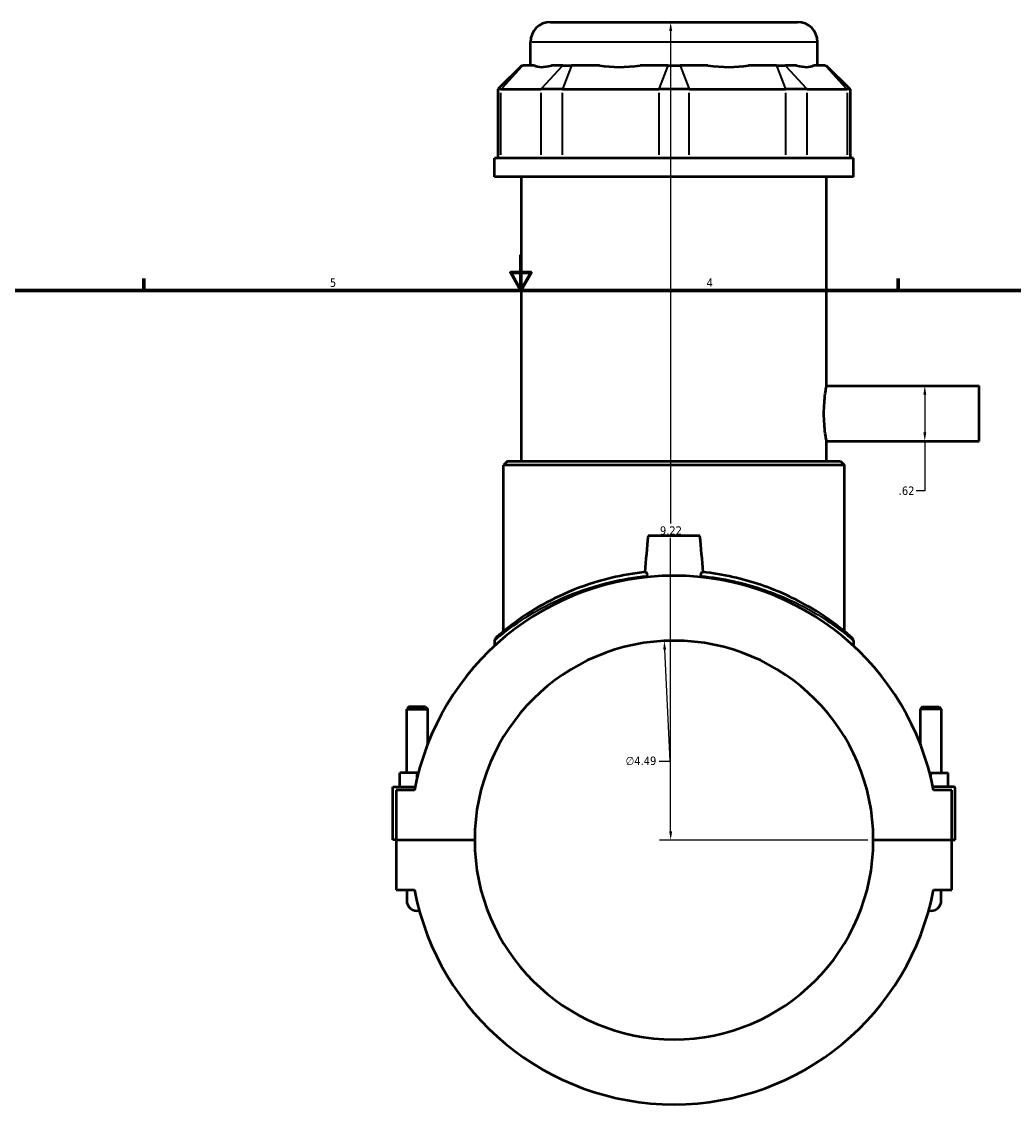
# Model space of a CAD drawing. Header units: inches. Extents: x 0.1 to 46.9, y -0.2 to 47.1.
# Tile 4 of 8: x 11.4 to 22.6, y 11.6 to 24. Entities that reach past the tile are written whole.
import ezdxf

# ---------------------------------------------------------------- set-up
doc = ezdxf.new("R2010")
doc.units = ezdxf.units.IN
doc.header["$MEASUREMENT"] = 0
for name, color, linetype, lineweight in [('Border (ANSI)', 7, 'Continuous', 70), ('Dimension (ANSI)', 7, 'Continuous', 25), ('Visible (ANSI)', 7, 'Continuous', 50), ('Visible Narrow (ANSI)', 7, 'Continuous', 35)]:
    doc.layers.add(name, color=color, linetype=linetype, lineweight=lineweight)
doc.styles.add('Note Text (ANSI)', font='tahoma.ttf')
doc.dimstyles.new('Default (ANSI)', dxfattribs={"dimtxt": 0.094488, "dimasz": 0.098425, "dimexe": 0.125, "dimexo": 0.0625, "dimgap": 0.031496, "dimtad": 0, "dimtih": 1, "dimtoh": 1, "dimrnd": 1e-08, "dimzin": 4, "dimdsep": 46, "dimtxsty": 'Note Text (ANSI)', "dimcen": 0.09, "dimdle": 0.393701, "dimclrd": 256, "dimclre": 256, "dimclrt": 5, "dimadec": 0, "dimazin": 1, "dimtfac": 1, "dimtofl": 0, "dimtmove": 0, "dimatfit": 3, "dimfxl": 1, "dimtolj": 1, "dimtzin": 4, "dimlwd": -1, "dimlwe": -1, "dimarcsym": 0})

# ---------------------------------------------------------------- blocks, each defined once
blk = doc.blocks.new('Borders Default Border')
at = {"layer": 'Border (ANSI)'}
for p, q in [((12.75, 21), (12.75, 21.134)), ((21.25, 21), (21.25, 21.134))]:
    blk.add_line(p, q, dxfattribs=at)
at = {"layer": 'Border (ANSI)', "flags": 128}
for points in [[(17, 21.4), (17, 21), (16.885, 21.2), (17.115, 21.2), (17, 21)], [(0.5, 1), (0.5, 21), (33.5, 21), (33.5, 1), (0.5, 1)]]:
    blk.add_lwpolyline(points, dxfattribs=at)
at = {"layer": 'Border (ANSI)', "color": 5, "true_color": 0x0000ff, "char_height": 0.0945, "attachment_point": 7, "style": 'Note Text (ANSI)'}
for s, insert in [('5', (14.847, 21.038)), ('4', (19.092, 21.04))]:
    blk.add_mtext(s, dxfattribs=dict(at, insert=insert))
blk = doc.blocks.new('*D6')
at = {"layer": 'Defpoints', "color": 0, "transparency": 16777216}
for p in [(18.615, 17.05), (18.834, 12.563)]:
    blk.add_point(p, dxfattribs=at)
at = {"layer": 'Dimension (ANSI)', "transparency": 16777216}
for p, q in [((18.681, 15.697), (18.62, 16.952)), ((18.556, 15.697), (18.681, 15.697))]:
    blk.add_line(p, q, dxfattribs=at)
blk.add_solid([(18.636, 16.953), (18.603, 16.951), (18.615, 17.05)], dxfattribs=at)
at = {"layer": 'Dimension (ANSI)', "color": 5, "transparency": 16777216, "insert": (18.18, 15.747), "char_height": 0.0945, "attachment_point": 1, "style": 'Note Text (ANSI)'}
blk.add_mtext('\\A1;∅4.49', dxfattribs=at)
blk = doc.blocks.new('*D7')
at = {"layer": 'Defpoints', "color": 0, "transparency": 16777216}
for p in [(21.339, 19.924), (21.339, 19.302), (21.551, 19.302)]:
    blk.add_point(p, dxfattribs=at)
at = {"layer": 'Dimension (ANSI)', "transparency": 16777216}
for p, q in [((21.551, 19.825), (21.551, 19.4)), ((21.551, 19.302), (21.551, 18.741)), ((21.551, 18.741), (21.452, 18.741))]:
    blk.add_line(p, q, dxfattribs=at)
for points in [[(21.534, 19.825), (21.567, 19.825), (21.551, 19.924)], [(21.534, 19.4), (21.567, 19.4), (21.551, 19.302)]]:
    blk.add_solid(points, dxfattribs=at)
at = {"layer": 'Dimension (ANSI)', "color": 5, "transparency": 16777216, "insert": (21.257, 18.79), "char_height": 0.0945, "attachment_point": 1, "style": 'Note Text (ANSI)'}
blk.add_mtext('\\A1;.62', dxfattribs=at)
blk = doc.blocks.new('*D8')
at = {"layer": 'Defpoints', "color": 0, "transparency": 16777216}
for p in [(18.687, 24.023), (18.725, 24.023), (20.971, 14.807)]:
    blk.add_point(p, dxfattribs=at)
at = {"layer": 'Dimension (ANSI)', "transparency": 16777216}
for p, q in [((18.687, 23.924), (18.687, 18.372)), ((18.687, 14.905), (18.687, 18.211)), ((20.908, 14.807), (18.562, 14.807))]:
    blk.add_line(p, q, dxfattribs=at)
for points in [[(18.671, 23.924), (18.704, 23.924), (18.687, 24.023)], [(18.671, 14.905), (18.704, 14.905), (18.687, 14.807)]]:
    blk.add_solid(points, dxfattribs=at)
at = {"layer": 'Dimension (ANSI)', "color": 5, "transparency": 16777216, "insert": (18.566, 18.341), "char_height": 0.0945, "attachment_point": 1, "style": 'Note Text (ANSI)'}
blk.add_mtext('\\A1;9.22', dxfattribs=at)

msp = doc.modelspace()

# ---------------------------------------------------------------- linework, layer by layer
at = {"layer": 'Visible (ANSI)'}
for p, q in [((17.332, 24.0228), (20.1171, 24.0228)), ((17.1074, 23.5349), (17.1074, 23.7982)), ((20.3417, 23.5349), (20.3417, 23.7982)), ((17.0096, 23.5349), (16.7401, 23.2654)), ((17.0096, 23.5349), (17.0233, 23.5349)), ((17.1533, 23.5349), (17.0233, 23.5349)), ((17.473, 23.5349), (17.343, 23.5349)), ((17.473, 23.5349), (17.5702, 23.5349)), ((17.884, 23.5349), (17.5702, 23.5349)), ((18.6558, 23.5349), (18.342, 23.5349)), ((18.6558, 23.5349), (18.7933, 23.5349)), ((19.1071, 23.5349), (18.7933, 23.5349)), ((19.8789, 23.5349), (19.5651, 23.5349)), ((19.8789, 23.5349), (19.9761, 23.5349)), ((20.1061, 23.5349), (19.9761, 23.5349)), ((20.4258, 23.5349), (20.2958, 23.5349)), ((20.4258, 23.5349), (20.4395, 23.5349)), ((20.4395, 23.5349), (20.709, 23.2654)), ((16.7743, 23.2654), (16.7401, 23.2654)), ((16.7401, 23.2654), (16.7401, 22.4894)), ((16.7743, 23.2654), (17.224, 23.2654)), ((17.4671, 23.2654), (17.224, 23.2654)), ((17.4671, 23.2654), (18.5527, 23.2654)), ((18.8965, 23.2654), (18.5527, 23.2654)), ((18.8965, 23.2654), (19.982, 23.2654)), ((20.2252, 23.2654), (19.982, 23.2654)), ((20.2252, 23.2654), (20.6748, 23.2654)), ((20.709, 23.2654), (20.6748, 23.2654)), ((20.709, 23.2654), (20.709, 22.4894)), ((20.746, 22.4894), (16.7031, 22.4894)), ((16.7031, 22.2803), (16.7031, 22.4894)), ((20.746, 22.2803), (20.746, 22.4894)), ((20.746, 22.2803), (16.7031, 22.2803)), ((17.0063, 19.0769), (17.0063, 22.2803)), ((20.4428, 19.9239), (20.4428, 22.2803)), ((20.4428, 19.9239), (22.1646, 19.9239)), ((22.1646, 19.3018), (22.1646, 19.9239)), ((20.4428, 19.0769), (20.4428, 19.3018)), ((20.4428, 19.3018), (22.1646, 19.3018)), ((16.8491, 19.0769), (16.8042, 19.032)), ((20.6449, 19.032), (16.8042, 19.032)), ((16.8042, 17.1591), (16.8042, 19.032)), ((16.8491, 19.0769), (20.6, 19.0769)), ((20.6, 19.0769), (20.6449, 19.032)), ((20.6449, 17.1591), (20.6449, 19.032)), ((19.0174, 18.2339), (18.4317, 18.2339)), ((16.7031, 17.0526), (16.7031, 16.994)), ((20.746, 17.0526), (20.746, 16.994)), ((15.7363, 16.3061), (15.7127, 16.2825)), ((15.9253, 16.3061), (15.7363, 16.3061)), ((15.9253, 16.3061), (15.9489, 16.2825)), ((21.5238, 16.3061), (21.5002, 16.2825)), ((21.5238, 16.3061), (21.7128, 16.3061)), ((21.7128, 16.3061), (21.7364, 16.2825)), ((15.7127, 16.2825), (15.9489, 16.2825)), ((15.7127, 15.5651), (15.7127, 16.2825)), ((15.9489, 15.8865), (15.9489, 16.2825)), ((21.7364, 16.2825), (21.5002, 16.2825)), ((21.5002, 16.2825), (21.5002, 15.8865)), ((21.7364, 16.2825), (21.7364, 15.5651)), ((15.8308, 15.5651), (15.6339, 15.5651)), ((15.6339, 15.4077), (15.6339, 15.5651)), ((15.8444, 15.5651), (15.8308, 15.5651)), ((15.8308, 15.5112), (15.8308, 15.5651)), ((21.6047, 15.5651), (21.6183, 15.5651)), ((21.6183, 15.5112), (21.6183, 15.5651)), ((21.6183, 15.5651), (21.8152, 15.5651)), ((21.8152, 15.4077), (21.8152, 15.5651)), ((15.5552, 15.4077), (15.8075, 15.4077)), ((15.5552, 14.8087), (15.5552, 15.4077)), ((15.7997, 15.3683), (15.5946, 15.3683)), ((15.5946, 15.3683), (15.5946, 14.8087)), ((21.8742, 15.4077), (21.6416, 15.4077)), ((21.8546, 15.3683), (21.6494, 15.3683)), ((21.8546, 14.8087), (21.8546, 15.3683)), ((21.8939, 14.8087), (21.8939, 15.388)), ((15.5946, 14.8087), (15.5552, 14.8087)), ((15.5946, 14.8087), (16.4785, 14.8087)), ((15.5946, 14.8048), (15.5946, 14.2453)), ((16.4785, 14.8048), (15.5946, 14.8048)), ((15.7127, 14.8048), (15.7127, 14.8087)), ((15.9489, 14.8048), (15.9489, 14.8087)), ((20.9706, 14.8087), (21.8546, 14.8087)), ((21.8546, 14.8048), (20.9706, 14.8048)), ((21.5002, 14.8087), (21.5002, 14.8048)), ((21.7364, 14.8087), (21.7364, 14.8048)), ((21.8546, 14.8087), (21.8939, 14.8087)), ((21.8546, 14.2453), (21.8546, 14.8048)), ((15.5946, 14.2453), (15.7997, 14.2453)), ((15.7127, 14.2453), (15.7127, 14.1272)), ((21.6494, 14.2453), (21.8546, 14.2453)), ((21.7364, 14.1272), (21.7364, 14.2453))]:
    msp.add_line(p, q, dxfattribs=at)
for centre, radius, start, end in [((17.332, 23.7982), 0.2246, 90, 180), ((20.1171, 23.7982), 0.2246, 0, 90), ((18.7246, 14.8068), 2.9783, 10.86741, 169.13259), ((18.7246, 14.8068), 2.2461, 0.05022, 179.94978), ((16.748, 17.0526), 0.0449, 131.35028, 180), ((20.7011, 17.0526), 0.0449, 0, 48.64972), ((21.8742, 15.388), 0.0197, 0, 90), ((18.7246, 14.8068), 2.2461, 180.05022, 359.94978), ((18.7246, 14.8068), 2.9783, 190.86741, 349.13259), ((15.8308, 14.1272), 0.1181, 180, 281.55626), ((21.6183, 14.1272), 0.1181, 258.44374, 0)]:
    msp.add_arc(centre, radius, start, end, dxfattribs=at)
for major_axis, ratio, start_param, end_param in [((-1.5861, -1.5861), 0.1989124, 0.0424626, 0.3502365), ((1.3446, 1.3446), 0.6681786, 3.5767543, 3.8845282), ((1.3446, -1.3446), 0.6681786, 5.5402497, 5.8480237), ((1.5861, -1.5861), 0.1989124, 5.9329488, 6.2407227)]:
    msp.add_ellipse((18.7246, 25.133), major_axis=major_axis, ratio=ratio, start_param=start_param, end_param=end_param, dxfattribs=at)
for points, knots in [([(20.4428, 19.3018), (20.4428, 19.3018), (20.4413, 19.3097), (20.436, 19.3414), (20.4322, 19.3653), (20.4251, 19.4205), (20.4213, 19.4554), (20.4159, 19.532), (20.4144, 19.5737), (20.4144, 19.652), (20.4159, 19.6937), (20.4213, 19.7703), (20.4251, 19.8052), (20.4322, 19.8603), (20.436, 19.8843), (20.4413, 19.916), (20.4428, 19.9239), (20.4428, 19.9239)], [1.1931619, 1.1931619, 1.1931619, 1.1931619, 1.4914468, 1.4914468, 1.7897317, 1.7897317, 2.0880277, 2.0880277, 2.3863238, 2.3863238, 2.6846198, 2.6846198, 2.9829159, 2.9829159, 3.2812008, 3.2812008, 3.5794857, 3.5794857, 3.5794857, 3.5794857]), ([(18.4066, 17.8268), (18.2732, 17.8127), (18.1429, 17.79), (17.8449, 17.7187), (17.6832, 17.6637), (17.3947, 17.5412), (17.2672, 17.474), (17.0201, 17.3251), (16.9101, 17.2437), (16.7846, 17.1439), (16.7497, 17.1137), (16.7229, 17.0904), (16.7183, 17.0864), (16.7183, 17.0864)], [25.2797108, 25.2797108, 25.2797108, 25.2797108, 26.2995041, 26.2995041, 27.7288986, 27.7288986, 29.1387922, 29.1387922, 30.9029733, 30.9029733, 32.0522608, 32.0522608, 32.6388993, 32.6388993, 32.6388993, 32.6388993]), ([(18.4066, 17.8268), (18.4069, 17.8268), (18.4073, 17.8268), (18.4096, 17.8265), (18.4117, 17.8249), (18.4153, 17.8194), (18.4168, 17.8159), (18.4191, 17.8076), (18.4198, 17.8032), (18.4204, 17.7949), (18.4204, 17.7912), (18.4201, 17.787), (18.4201, 17.7865), (18.42, 17.7852), (18.4199, 17.7844), (18.4198, 17.7837)], [0, 0, 0, 0, 0.00961109, 0.00961109, 0.06256781, 0.06256781, 0.10862644, 0.10862644, 0.1483917, 0.1483917, 0.17663956, 0.17663956, 0.18084159, 0.18084159, 0.18669159, 0.18669159, 0.18669159, 0.18669159]), ([(19.0293, 17.7837), (19.0292, 17.785), (19.029, 17.7863), (19.0289, 17.7881), (19.0289, 17.7887), (19.0289, 17.7898), (19.0288, 17.7903), (19.0288, 17.792), (19.0288, 17.7931), (19.0288, 17.7963), (19.029, 17.7984), (19.0295, 17.8046), (19.0302, 17.8083), (19.0322, 17.8157), (19.0337, 17.819), (19.0364, 17.8233), (19.0376, 17.8247), (19.0401, 17.8265), (19.0413, 17.8269), (19.0425, 17.8268)], [0, 0, 0, 0, 0.0100511, 0.0100511, 0.01421772, 0.01421772, 0.01848456, 0.01848456, 0.02695358, 0.02695358, 0.04385305, 0.04385305, 0.07809912, 0.07809912, 0.12048105, 0.12048105, 0.15280078, 0.15280078, 0.1856197, 0.1856197, 0.1856197, 0.1856197]), ([(20.7308, 17.0864), (20.7308, 17.0864), (20.7141, 17.1013), (20.6467, 17.1581), (20.5927, 17.2024), (20.4519, 17.3059), (20.3643, 17.3654), (20.1799, 17.4737), (20.0881, 17.5224), (19.8118, 17.6487), (19.6089, 17.7207), (19.2761, 17.7951), (19.1605, 17.8143), (19.0425, 17.8268)], [32.6388993, 32.6388993, 32.6388993, 32.6388993, 33.7527953, 33.7527953, 34.9898261, 34.9898261, 36.2629315, 36.2629315, 37.2927711, 37.2927711, 39.0960702, 39.0960702, 39.998029, 39.998029, 39.998029, 39.998029])]:
    msp.add_open_spline(points, degree=3, knots=knots, dxfattribs=at)
for points in [[(18.4317, 18.2339), (18.4196, 18.0992), (18.4073, 17.9616), (18.3951, 17.8255)], [(19.054, 17.8255), (19.0419, 17.9616), (19.0295, 18.0992), (19.0174, 18.2339)], [(18.4183, 17.7693), (18.4188, 17.7741), (18.4193, 17.7789), (18.4198, 17.7837)], [(19.0293, 17.7837), (19.0298, 17.7789), (19.0303, 17.7741), (19.0308, 17.7693)]]:
    msp.add_open_spline(points, degree=3, dxfattribs=at)
at = {"layer": 'Visible Narrow (ANSI)'}
for p, q in [((20.3218, 23.7982), (17.1273, 23.7982)), ((17.0109, 23.5215), (16.7868, 23.2789)), ((17.4605, 23.5215), (17.2364, 23.2789)), ((17.5651, 23.5215), (17.4722, 23.2789)), ((18.6506, 23.5215), (18.5578, 23.2789)), ((18.7985, 23.5215), (18.8913, 23.2789)), ((19.8841, 23.5215), (19.9769, 23.2789)), ((19.9886, 23.5215), (20.2127, 23.2789)), ((20.4382, 23.5215), (20.6624, 23.2789)), ((16.7743, 22.5282), (16.7743, 23.2266)), ((17.224, 23.2266), (17.224, 22.5282)), ((17.4671, 22.5282), (17.4671, 23.2266)), ((18.5527, 23.2266), (18.5527, 22.5282)), ((18.8965, 22.5282), (18.8965, 23.2266)), ((19.982, 23.2266), (19.982, 22.5282)), ((20.2252, 22.5282), (20.2252, 23.2266)), ((20.6748, 23.2266), (20.6748, 22.5282))]:
    msp.add_line(p, q, dxfattribs=at)
for points, knots in [([(16.7031, 17.0526), (16.7031, 17.0526), (16.7077, 17.0566), (16.7347, 17.0796), (16.7698, 17.1093), (16.8964, 17.2077), (17.0071, 17.2878), (17.2561, 17.4345), (17.3846, 17.5007), (17.6753, 17.6214), (17.8382, 17.6757), (18.1434, 17.747), (18.28, 17.77), (18.4198, 17.7837)], [-32.6388993, -32.6388993, -32.6388993, -32.6388993, -32.0522608, -32.0522608, -30.9029733, -30.9029733, -29.1387922, -29.1387922, -27.7288986, -27.7288986, -26.2995041, -26.2995041, -25.2401271, -25.2401271, -25.2401271, -25.2401271]), ([(19.0293, 17.7837), (19.1536, 17.7715), (19.2754, 17.752), (19.6156, 17.6776), (19.8201, 17.6067), (20.0985, 17.4822), (20.191, 17.4342), (20.3767, 17.3276), (20.465, 17.2689), (20.6069, 17.1669), (20.6613, 17.1234), (20.7292, 17.0674), (20.746, 17.0526), (20.746, 17.0526)], [-40.0376128, -40.0376128, -40.0376128, -40.0376128, -39.0960702, -39.0960702, -37.2927711, -37.2927711, -36.2629315, -36.2629315, -34.9898261, -34.9898261, -33.7527953, -33.7527953, -32.6388993, -32.6388993, -32.6388993, -32.6388993])]:
    msp.add_open_spline(points, degree=3, knots=knots, dxfattribs=at)

# ---------------------------------------------------------------- block references
msp.add_blockref('Borders Default Border', (0, 0))

# ---------------------------------------------------------------- dimensions: what is measured, and where the dimension line sits
at = {"layer": 'Dimension (ANSI)'}
for base, p1, p2, angle, override, picture, middle in [((18.6872, 24.0228), (20.9706, 14.8068), (18.7246, 24.0228), 90, {"dimgap": 0.031496, "dimdec": 2, "dimse2": 1, "dimtol": 0, "dimlim": 0, "dimtp": 0, "dimtm": 0, "dimtdec": 2, "dimatfit": 1}, '*D8', (18.6872, 18.2918)), ((21.5507, 19.3018), (21.339, 19.9239), (21.339, 19.3018), 270, {"dimgap": 0.031496, "dimdec": 2, "dimse1": 1, "dimse2": 1, "dimtol": 0, "dimlim": 0, "dimtp": 0, "dimtm": 0, "dimtdec": 2, "dimatfit": 2}, '*D7', (21.339, 18.7408))]:
    dim = msp.add_linear_dim(base=base, p1=p1, p2=p2, angle=angle, dimstyle='Default (ANSI)', override=override, dxfattribs=at)
    dim.commit()
    dim.dimension.update_dxf_attribs({"geometry": picture, "text_midpoint": middle, "dimtype": 160})
dim = msp.add_diameter_dim_2p(p1=(18.8341, 12.5634), p2=(18.615, 17.0502), dimstyle='Default (ANSI)', override={"dimgap": 0.031496, "dimdec": 2, "dimlfac": 1, "dimtol": 0, "dimlim": 0, "dimtp": 0, "dimtm": 0, "dimtdec": 2}, dxfattribs=at)
dim.commit()
dim.dimension.update_dxf_attribs({"geometry": '*D6', "text_midpoint": (18.3525, 15.6966), "dimtype": 163})

doc.saveas('drawing.dxf')
